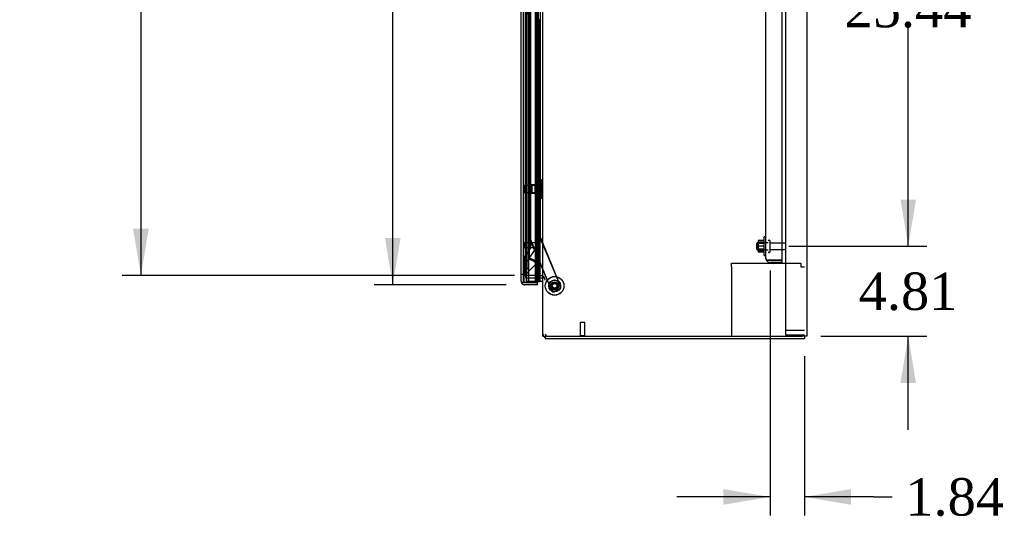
# Model space of a CAD drawing. Header units: inches. Extents: x 2 to 538, y -2 to 358.
# Tile 22 of 33: x 276 to 329, y 97 to 125. Entities that reach past the tile are written whole.
import ezdxf
from ezdxf.enums import TextEntityAlignment as Align
from ezdxf.lldxf.tags import DXFTag

# ---------------------------------------------------------------- set-up
doc = ezdxf.new("R2010")
doc.units = ezdxf.units.IN
doc.header["$MEASUREMENT"] = 0
for name, color, linetype in [('COM40146', 7, 'Continuous'), ('COM40430', 7, 'Continuous'), ('COM52825', 7, 'Continuous'), ('COM52826', 7, 'Continuous'), ('COM52833', 7, 'Continuous'), ('COM52847', 7, 'Continuous'), ('COM52848', 7, 'Continuous'), ('COM54578-80', 7, 'Continuous'), ('COM70839-6', 7, 'Continuous'), ('COM71126-3', 7, 'Continuous'), ('COM71129-1', 7, 'Continuous'), ('Default', 7, 'Continuous'), ('GSK11033', 7, 'Continuous'), ('NTS166105', 7, 'Continuous'), ('NTS18147', 7, 'Continuous'), ('ROL87452', 7, 'Continuous'), ('RVT17786', 7, 'Continuous'), ('STD21878', 7, 'Continuous'), ('STD26094', 7, 'Continuous'), ('STD26265', 7, 'Continuous'), ('WAF25059', 7, 'Continuous'), ('WAF25376', 7, 'Continuous'), ('WAM30038', 7, 'Continuous')]:
    doc.layers.add(name, color=color, linetype=linetype)
doc.styles.add('SEACAD_Times_New_Roman', font='times.ttf')
tags = doc.linetypes.add('HIDDEN2', pattern=[0.1875, 0.125, -0.0625]).pattern_tags.tags
tags[6:7] = [DXFTag(74, 4), DXFTag(75, 0), DXFTag(340, '0'), DXFTag(46, 0.0), DXFTag(50, 0.0), DXFTag(44, 0.0), DXFTag(45, 0.0)]
tags[4:5] = [DXFTag(74, 4), DXFTag(75, 0), DXFTag(340, '0'), DXFTag(46, 0.0), DXFTag(50, 0.0), DXFTag(44, 0.0), DXFTag(45, 0.0)]
doc.dimstyles.new('HAMMOND_(STH_-_540x360)', dxfattribs={"dimtxt": 2, "dimasz": 2.5, "dimexe": 1, "dimexo": 1, "dimgap": 0.5, "dimtad": 0, "dimtih": 1, "dimtoh": 1, "dimzin": 0, "dimdsep": 46, "dimtxsty": 'SEACAD_Times_New_Roman', "dimblk1": '_SE_FILLED', "dimblk2": '_SE_FILLED', "dimsah": 1, "dimcen": 1, "dimadec": 0, "dimazin": 0, "dimtfac": 0.8, "dimtofl": 0, "dimtmove": 0, "dimatfit": 3, "dimfxl": 1, "dimtolj": 1, "dimtzin": 0, "dimarcsym": 0})

# ---------------------------------------------------------------- blocks, each defined once
blk = doc.blocks.new('SE2')
at = {"layer": 'COM40146', "color": 7, "linetype": 'HIDDEN2'}
for p, q in [((315.976, 111.831), (315.976, 189.331)), ((316.851, 111.706), (316.851, 189.456)), ((315.976, 111.831), (315.976, 111.83)), ((315.976, 111.83), (315.976, 111.831)), ((316.099, 111.706), (316.048, 111.655)), ((316.226, 111.706), (316.048, 111.706)), ((316.099, 111.706), (316.226, 111.706)), ((316.226, 111.706), (316.226, 111.706)), ((316.851, 111.706), (316.226, 111.706)), ((316.226, 111.706), (316.851, 111.706)), ((316.851, 111.581), (316.226, 111.581)), ((316.851, 111.581), (316.851, 111.706))]:
    blk.add_line(p, q, dxfattribs=at)
for start, end in [(180, 180.0436), (180.1219, 224.5601), (224.5601, 270)]:
    blk.add_arc((316.226, 111.831), 0.25, start, end, dxfattribs=at)
blk.add_open_spline([(316.048, 111.706), (316.025, 111.727), (316.007, 111.747), (315.982, 111.789), (315.976, 111.81), (315.976, 111.83)], degree=3, knots=[0, 0, 0, 0, 0.5, 0.5, 1, 1, 1, 1], dxfattribs=at)
at = {"layer": 'COM40430', "color": 7, "linetype": 'HIDDEN2'}
for p, q in [((314.132, 111.364), (314.132, 111.549)), ((314.132, 111.549), (317.853, 111.549)), ((314.132, 111.364), (314.132, 107.643)), ((317.853, 111.549), (317.853, 111.364)), ((317.853, 111.364), (318.038, 111.364))]:
    blk.add_line(p, q, dxfattribs=at)
at = {"layer": 'COM52825', "color": 7, "linetype": 'Continuous'}
for p, q in [((302.876, 110.578), (302.876, 190.583)), ((302.876, 110.578), (302.876, 110.578)), ((302.876, 110.578), (302.876, 110.578)), ((303.061, 110.518), (302.912, 110.518)), ((302.979, 110.518), (302.912, 110.469)), ((302.979, 110.518), (303.061, 110.518)), ((303.061, 110.518), (303.623, 110.518)), ((303.061, 110.518), (303.061, 110.518)), ((303.751, 110.393), (303.061, 110.393)), ((303.751, 110.518), (303.251, 110.518)), ((303.623, 110.518), (303.623, 110.581)), ((303.751, 110.393), (303.751, 110.518))]:
    blk.add_line(p, q, dxfattribs=at)
for start, end in [(180, 180.0589), (180.1208, 216.194), (216.194, 270)]:
    blk.add_arc((303.061, 110.578), 0.185, start, end, dxfattribs=at)
blk.add_open_spline([(302.912, 110.518), (302.9, 110.528), (302.891, 110.538), (302.882, 110.553), (302.88, 110.558), (302.877, 110.568), (302.876, 110.573), (302.876, 110.578)], degree=3, knots=[0, 0, 0, 0, 0.5, 0.5, 0.75, 0.75, 1, 1, 1, 1], dxfattribs=at)
at = {"layer": 'COM52826', "color": 7, "linetype": 'HIDDEN2'}
for p, q in [((303.751, 112.643), (303.751, 190.616)), ((303.751, 110.546), (303.751, 112.393))]:
    blk.add_line(p, q, dxfattribs=at)
at = {"layer": 'COM52826', "color": 7, "linetype": 'Continuous'}
for p, q in [((303.623, 110.518), (303.751, 110.518)), ((303.751, 110.518), (303.751, 110.546))]:
    blk.add_line(p, q, dxfattribs=at)
at = {"layer": 'COM52833', "color": 7, "linetype": 'HIDDEN2'}
for p, q in [((317.223, 107.956), (317.038, 107.956)), ((318.038, 107.956), (317.223, 107.956))]:
    blk.add_line(p, q, dxfattribs=at)
at = {"layer": 'COM52847', "color": 7, "linetype": 'HIDDEN2'}
for p, q in [((303.309, 111.829), (303.309, 189.332)), ((303.759, 189.473), (303.759, 111.689)), ((303.574, 111.72), (303.309, 111.829)), ((303.068, 111.557), (303.287, 111.777)), ((303.068, 111.182), (303.068, 111.557)), ((303.705, 111.558), (303.146, 110.999)), ((303.287, 111.777), (303.552, 111.667)), ((303.604, 111.659), (303.667, 111.596)), ((303.617, 111.689), (303.705, 111.689)), ((303.667, 111.596), (303.705, 111.558)), ((303.759, 111.689), (303.705, 111.689)), ((303.001, 110.952), (302.876, 110.952)), ((303.045, 111.1), (303.107, 111.037)), ((303.146, 110.999), (303.107, 111.037))]:
    blk.add_line(p, q, dxfattribs=at)
for centre, radius, start, end in [((304.563, 113.174), 1.815, 236.1508, 240.3958), ((303.63, 111.992), 0.334, 256.5284, 265.5323), ((303.223, 109.939), 1.815, 74.6042, 78.8492), ((303.399, 111.435), 0.334, 49.4677, 58.4716), ((303.071, 111.95), 0.605, 331.2479, 334.3992), ((303.574, 111.689), 0.06, 315, 0), ((303.574, 111.689), 0.185, 315, 0), ((302.474, 111.301), 0.605, 340.6008, 348.7207), ((302.068, 110.83), 1.059, 11.264, 19.4123)]:
    blk.add_arc(centre, radius, start, end, dxfattribs=at)
at = {"layer": 'COM52847', "color": 7, "linetype": 'Continuous'}
for start, end in [(180, 201.7507), (203.6907, 216.194)]:
    blk.add_arc((303.061, 110.578), 0.185, start, end, dxfattribs=at)
at = {"layer": 'COM52848', "color": 7, "linetype": 'HIDDEN2'}
for p, q in [((317.038, 107.706), (317.038, 192.331)), ((317.326, 107.706), (317.038, 107.706)), ((318.038, 107.706), (317.326, 107.706))]:
    blk.add_line(p, q, dxfattribs=at)
at = {"layer": 'COM54578-80', "color": 7, "linetype": 'HIDDEN2'}
for p, q in [((303.135, 190.581), (303.135, 110.581)), ((303.69, 189.581), (303.69, 110.581)), ((303.79, 110.581), (303.79, 189.581)), ((303.729, 123.581), (303.729, 124.58)), ((303.857, 124.58), (303.857, 124.581)), ((303.857, 123.581), (303.857, 124.58)), ((303.866, 124.581), (303.866, 123.581)), ((303.74, 122.581), (303.74, 123.581)), ((303.782, 122.581), (303.782, 123.581)), ((303.685, 122.582), (303.729, 122.582)), ((303.857, 122.582), (303.729, 122.582)), ((303.729, 121.581), (303.729, 122.58)), ((303.857, 122.58), (303.857, 122.581)), ((303.857, 121.581), (303.857, 122.58)), ((303.866, 122.581), (303.866, 121.581)), ((303.74, 120.581), (303.74, 121.581)), ((303.782, 120.581), (303.782, 121.581)), ((303.685, 120.582), (303.729, 120.582)), ((303.857, 120.582), (303.729, 120.582)), ((303.729, 119.581), (303.729, 120.58)), ((303.857, 120.58), (303.857, 120.581)), ((303.857, 119.581), (303.857, 120.58)), ((303.866, 120.581), (303.866, 119.581)), ((303.74, 118.581), (303.74, 119.581)), ((303.782, 118.581), (303.782, 119.581)), ((303.685, 118.582), (303.729, 118.582)), ((303.857, 118.582), (303.729, 118.582)), ((303.729, 117.581), (303.729, 118.58)), ((303.857, 118.58), (303.857, 118.581)), ((303.857, 117.581), (303.857, 118.58)), ((303.866, 118.581), (303.866, 117.581)), ((303.74, 116.581), (303.74, 117.581)), ((303.782, 116.581), (303.782, 117.581)), ((303.685, 116.582), (303.729, 116.582)), ((303.857, 116.582), (303.729, 116.582)), ((303.729, 115.581), (303.729, 116.58)), ((303.857, 116.58), (303.857, 116.581)), ((303.857, 115.581), (303.857, 116.58)), ((303.866, 116.581), (303.866, 115.581)), ((303.74, 114.581), (303.74, 115.581)), ((303.782, 114.581), (303.782, 115.581)), ((303.685, 114.582), (303.729, 114.582)), ((303.857, 114.582), (303.729, 114.582)), ((303.729, 113.581), (303.729, 114.58)), ((303.857, 114.58), (303.857, 114.581)), ((303.857, 113.581), (303.857, 114.58)), ((303.866, 114.581), (303.866, 113.581)), ((303.74, 112.581), (303.74, 113.581)), ((303.782, 112.581), (303.782, 113.581)), ((303.685, 112.582), (303.729, 112.582)), ((303.857, 112.582), (303.729, 112.582)), ((303.729, 111.581), (303.729, 112.58)), ((303.857, 112.58), (303.857, 112.581)), ((303.857, 111.581), (303.857, 112.58)), ((303.866, 112.581), (303.866, 111.581)), ((303.729, 111.581), (303.685, 111.581)), ((303.729, 111.581), (303.857, 111.581)), ((303.74, 110.581), (303.74, 111.581)), ((303.782, 110.581), (303.782, 111.581)), ((303.623, 110.581), (303.135, 110.581))]:
    blk.add_line(p, q, dxfattribs=at)
at = {"layer": 'COM54578-80', "color": 7, "linetype": 'Continuous'}
for p, q in [((303.623, 125.581), (303.623, 124.58)), ((303.623, 124.581), (303.623, 123.581)), ((303.857, 124.58), (303.623, 124.58)), ((303.827, 124.581), (303.827, 123.581)), ((303.623, 123.581), (303.623, 122.58)), ((303.827, 123.581), (303.623, 123.581)), ((303.827, 123.581), (303.623, 123.581)), ((303.871, 123.581), (303.827, 123.581)), ((303.857, 122.581), (303.857, 123.581)), ((303.866, 122.581), (303.866, 123.581)), ((303.871, 123.581), (303.871, 122.581)), ((303.827, 122.581), (303.623, 122.581)), ((303.623, 122.581), (303.623, 121.581)), ((303.857, 122.58), (303.623, 122.58)), ((303.827, 122.581), (303.827, 121.581)), ((303.871, 122.581), (303.827, 122.581)), ((303.623, 121.581), (303.623, 120.58)), ((303.827, 121.581), (303.623, 121.581)), ((303.827, 121.581), (303.623, 121.581)), ((303.871, 121.581), (303.827, 121.581)), ((303.857, 120.581), (303.857, 121.581)), ((303.866, 120.581), (303.866, 121.581)), ((303.871, 121.581), (303.871, 120.581)), ((303.827, 120.581), (303.623, 120.581)), ((303.623, 120.581), (303.623, 119.581)), ((303.857, 120.58), (303.623, 120.58)), ((303.827, 120.581), (303.827, 119.581)), ((303.871, 120.581), (303.827, 120.581)), ((303.623, 119.581), (303.623, 118.58)), ((303.827, 119.581), (303.623, 119.581)), ((303.827, 119.581), (303.623, 119.581)), ((303.871, 119.581), (303.827, 119.581)), ((303.857, 118.581), (303.857, 119.581)), ((303.866, 118.581), (303.866, 119.581)), ((303.871, 119.581), (303.871, 118.581)), ((303.827, 118.581), (303.623, 118.581)), ((303.623, 118.581), (303.623, 117.581)), ((303.857, 118.58), (303.623, 118.58)), ((303.827, 118.581), (303.827, 117.581)), ((303.871, 118.581), (303.827, 118.581)), ((303.623, 117.581), (303.623, 116.58)), ((303.827, 117.581), (303.623, 117.581)), ((303.827, 117.581), (303.623, 117.581)), ((303.871, 117.581), (303.827, 117.581)), ((303.857, 116.581), (303.857, 117.581)), ((303.866, 116.581), (303.866, 117.581)), ((303.871, 117.581), (303.871, 116.581)), ((303.827, 116.581), (303.623, 116.581)), ((303.623, 116.581), (303.623, 115.581)), ((303.857, 116.58), (303.623, 116.58)), ((303.827, 116.581), (303.827, 115.581)), ((303.871, 116.581), (303.827, 116.581)), ((303.623, 115.581), (303.623, 114.58)), ((303.827, 115.581), (303.623, 115.581)), ((303.827, 115.581), (303.623, 115.581)), ((303.871, 115.581), (303.827, 115.581)), ((303.857, 114.581), (303.857, 115.581)), ((303.866, 114.581), (303.866, 115.581)), ((303.871, 115.581), (303.871, 114.581)), ((303.827, 114.581), (303.623, 114.581)), ((303.623, 114.581), (303.623, 113.581)), ((303.857, 114.58), (303.623, 114.58)), ((303.827, 114.581), (303.827, 113.581)), ((303.871, 114.581), (303.827, 114.581)), ((303.623, 113.581), (303.623, 112.58)), ((303.827, 113.581), (303.623, 113.581)), ((303.827, 113.581), (303.623, 113.581)), ((303.871, 113.581), (303.827, 113.581)), ((303.857, 112.581), (303.857, 113.581)), ((303.866, 112.581), (303.866, 113.581)), ((303.871, 113.581), (303.871, 112.581)), ((303.827, 112.581), (303.623, 112.581)), ((303.623, 112.581), (303.623, 111.581)), ((303.857, 112.58), (303.623, 112.58)), ((303.827, 112.581), (303.827, 111.581)), ((303.871, 112.581), (303.827, 112.581)), ((303.623, 111.581), (303.623, 110.581)), ((303.827, 111.581), (303.623, 111.581)), ((303.827, 111.581), (303.623, 111.581)), ((303.871, 111.581), (303.827, 111.581)), ((303.857, 110.581), (303.857, 111.581)), ((303.866, 110.581), (303.866, 111.581)), ((303.871, 111.581), (303.871, 110.581)), ((303.857, 110.581), (303.623, 110.581)), ((303.678, 110.546), (303.678, 110.572)), ((303.678, 110.572), (303.728, 110.572)), ((303.728, 110.546), (303.678, 110.546)), ((303.69, 110.581), (303.69, 110.572)), ((303.753, 110.572), (303.728, 110.572)), ((303.753, 110.546), (303.728, 110.546)), ((303.753, 110.572), (303.803, 110.572)), ((303.803, 110.546), (303.753, 110.546)), ((303.79, 110.572), (303.79, 110.581)), ((303.803, 110.572), (303.803, 110.546)), ((303.857, 110.581), (303.866, 110.581)), ((303.871, 110.581), (303.866, 110.581)), ((304.038, 110.581), (303.871, 110.581))]:
    blk.add_line(p, q, dxfattribs=at)
at = {"layer": 'COM70839-6', "color": 7, "linetype": 'HIDDEN2'}
for p, q in [((303.513, 149.83), (303.857, 112.955)), ((303.891, 149.83), (303.882, 112.954)), ((302.995, 148.45), (303.327, 112.87)), ((303.36, 148.455), (303.351, 112.873)), ((303.857, 112.955), (304.983, 110.31)), ((303.882, 112.954), (304.982, 110.298)), ((303.337, 112.822), (304.494, 110.102)), ((303.361, 112.825), (304.492, 110.094)), ((304.915, 110.134), (304.655, 110.027)), ((304.917, 110.146), (304.658, 110.036))]:
    blk.add_line(p, q, dxfattribs=at)
for centre in [(304.663, 110.343), (304.663, 110.334)]:
    blk.add_circle(centre, 0.129, dxfattribs=at)
for centre, start, end in [((303.452, 112.871), 180.5354, 203.0474), ((303.476, 112.873), 179.9862, 202.4982), ((304.867, 110.25), 292.4982, 22.4982), ((304.868, 110.261), 293.0474, 23.0474), ((304.607, 110.142), 202.4982, 292.4982), ((304.609, 110.151), 203.0474, 293.0474)]:
    blk.add_arc(centre, 0.125, start, end, dxfattribs=at)
at = {"layer": 'COM71126-3', "color": 7, "linetype": 'Continuous'}
for p, q in [((304.038, 107.643), (304.038, 193.518)), ((318.163, 193.518), (318.163, 107.643)), ((303.866, 110.893), (303.857, 110.893)), ((304.038, 107.643), (304.288, 107.643)), ((304.288, 107.643), (317.913, 107.643)), ((318.163, 107.643), (317.913, 107.643))]:
    blk.add_line(p, q, dxfattribs=at)
at = {"layer": 'COM71126-3', "color": 7, "linetype": 'HIDDEN2'}
for p, q in [((303.101, 110.893), (303.101, 190.268)), ((303.857, 110.893), (303.101, 110.893)), ((303.913, 110.893), (303.866, 110.893)), ((303.913, 110.893), (304.038, 110.893))]:
    blk.add_line(p, q, dxfattribs=at)
at = {"layer": 'COM71129-1', "color": 7, "linetype": 'HIDDEN2'}
for p, q in [((303.101, 110.893), (303.101, 110.768)), ((303.101, 110.768), (303.857, 110.768)), ((303.866, 110.768), (303.913, 110.768))]:
    blk.add_line(p, q, dxfattribs=at)
at = {"layer": 'COM71129-1', "color": 7, "linetype": 'Continuous'}
for p, q in [((303.857, 110.768), (303.866, 110.768)), ((304.163, 107.643), (304.163, 107.518)), ((318.038, 107.643), (318.038, 107.518)), ((304.163, 107.518), (318.038, 107.518))]:
    blk.add_line(p, q, dxfattribs=at)
at = {"layer": 'COM71129-1', "color": 7, "linetype": 'HIDDEN2'}
for centre, radius, start, end in [((303.913, 110.643), 0.25, 0, 90), ((303.913, 110.643), 0.125, 0, 90), ((304.288, 107.768), 0.25, 180, 210), ((304.288, 107.768), 0.125, 180, 270)]:
    blk.add_arc(centre, radius, start, end, dxfattribs=at)
at = {"layer": 'COM71129-1', "color": 7, "linetype": 'Continuous'}
blk.add_arc((304.288, 107.768), 0.25, 210, 240, dxfattribs=at)
at = {"layer": 'GSK11033', "color": 7, "linetype": 'HIDDEN2'}
for p, q in [((303.001, 111.268), (303.001, 189.893)), ((303.251, 111.268), (303.251, 189.893)), ((303.384, 112.373), (303.384, 188.79)), ((303.029, 111.865), (303.384, 112.373)), ((303.029, 110.518), (303.029, 111.865)), ((303.279, 111.786), (303.634, 112.294)), ((303.279, 110.518), (303.279, 111.786)), ((303.001, 110.518), (303.001, 111.268)), ((303.001, 111.268), (303.251, 111.268)), ((303.251, 111.268), (303.001, 111.268)), ((303.251, 111.268), (303.251, 110.518))]:
    blk.add_line(p, q, dxfattribs=at)
at = {"layer": 'GSK11033', "color": 7, "linetype": 'Continuous'}
for p, q in [((303.251, 110.518), (303.001, 110.518)), ((303.001, 110.518), (303.001, 110.518)), ((303.251, 110.518), (303.251, 110.518)), ((303.279, 110.518), (303.279, 110.518))]:
    blk.add_line(p, q, dxfattribs=at)
at = {"layer": 'NTS166105', "color": 7, "linetype": 'HIDDEN2'}
for p, q in [((315.56, 112.772), (315.56, 112.611)), ((315.88, 112.772), (315.56, 112.772)), ((315.88, 112.73), (315.56, 112.73)), ((315.56, 112.611), (315.56, 112.302)), ((315.88, 112.611), (315.56, 112.611)), ((315.88, 112.455), (315.56, 112.455)), ((315.56, 112.302), (315.56, 112.14)), ((315.88, 112.302), (315.56, 112.302)), ((315.88, 112.18), (315.56, 112.18)), ((315.88, 112.14), (315.56, 112.14))]:
    blk.add_line(p, q, dxfattribs=at)
at = {"layer": 'NTS18147', "color": 7, "linetype": 'HIDDEN2'}
for p, q in [((303.396, 115.298), (303.396, 115.738)), ((303.833, 115.738), (303.396, 115.738)), ((303.445, 115.738), (303.445, 115.298)), ((303.833, 116.014), (303.833, 116.018)), ((303.896, 116.018), (303.833, 116.018)), ((303.833, 116.014), (303.833, 115.825)), ((303.833, 116.014), (303.896, 116.014)), ((303.833, 115.825), (303.833, 115.707)), ((303.896, 115.825), (303.833, 115.825)), ((303.883, 115.738), (303.833, 115.738)), ((303.833, 115.707), (303.833, 115.33)), ((303.833, 115.707), (303.896, 115.707)), ((303.883, 116.014), (303.883, 116.018)), ((303.883, 116.014), (303.883, 115.825)), ((303.883, 115.825), (303.883, 115.707)), ((303.883, 115.707), (303.883, 115.33)), ((303.896, 116.014), (303.896, 116.018)), ((303.946, 116.018), (303.896, 116.018)), ((303.896, 116.014), (303.946, 116.014)), ((303.896, 115.707), (303.896, 115.825)), ((303.946, 115.825), (303.896, 115.825)), ((303.896, 115.707), (303.946, 115.707)), ((303.946, 116.014), (303.946, 116.018)), ((303.946, 115.707), (303.946, 115.825)), ((303.958, 115.865), (303.958, 115.919)), ((304.008, 115.865), (304.008, 115.919)), ((303.396, 115.298), (303.833, 115.298)), ((303.833, 115.33), (303.833, 115.212)), ((303.896, 115.33), (303.833, 115.33)), ((303.833, 115.298), (303.883, 115.298)), ((303.833, 115.212), (303.833, 115.023)), ((303.833, 115.212), (303.896, 115.212)), ((303.833, 115.023), (303.833, 115.018)), ((303.896, 115.023), (303.833, 115.023)), ((303.833, 115.018), (303.896, 115.018)), ((303.883, 115.33), (303.883, 115.212)), ((303.883, 115.212), (303.883, 115.023)), ((303.883, 115.023), (303.883, 115.018)), ((303.896, 115.212), (303.896, 115.33)), ((303.946, 115.33), (303.896, 115.33)), ((303.896, 115.212), (303.946, 115.212)), ((303.896, 115.023), (303.896, 115.018)), ((303.946, 115.023), (303.896, 115.023)), ((303.896, 115.018), (303.946, 115.018)), ((303.946, 115.212), (303.946, 115.33)), ((303.946, 115.023), (303.946, 115.018)), ((303.958, 115.117), (303.958, 115.172)), ((304.008, 115.117), (304.008, 115.172))]:
    blk.add_line(p, q, dxfattribs=at)
for centre in [(303.64, 115.518), (303.69, 115.518)]:
    blk.add_arc(centre, 0.318, 323.6338, 36.3662, dxfattribs=at)
for centre, start_param, end_param in [((303.64, 115.919), 2.506883, 3.776302), ((303.64, 115.865), 2.506883, 3.141593), ((303.69, 115.919), 2.506883, 3.776302), ((303.69, 115.865), 2.506883, 3.141593), ((303.64, 115.172), 3.141593, 3.776302), ((303.64, 115.117), 2.506883, 3.776302), ((303.69, 115.172), 3.141593, 3.776302), ((303.69, 115.117), 2.506883, 3.776302)]:
    blk.add_ellipse(centre, major_axis=(-0.318, 0), ratio=0.5, start_param=start_param, end_param=end_param, dxfattribs=at)
at = {"layer": 'ROL87452', "color": 7, "linetype": 'HIDDEN2'}
for centre, radius in [((304.663, 110.343), 0.5), ((304.663, 110.334), 0.5), ((304.663, 110.334), 0.206)]:
    blk.add_circle(centre, radius, dxfattribs=at)
at = {"layer": 'RVT17786', "color": 7, "linetype": 'HIDDEN2'}
for centre, radius in [((304.663, 110.343), 0.217), ((304.663, 110.334), 0.217), ((304.663, 110.343), 0.125)]:
    blk.add_circle(centre, radius, dxfattribs=at)
at = {"layer": 'STD21878', "color": 7, "linetype": 'HIDDEN2'}
for p, q in [((303.032, 112.659), (303.001, 112.659)), ((303.001, 112.378), (303.032, 112.378)), ((303.032, 112.659), (303.032, 112.378)), ((303.751, 112.643), (303.032, 112.643)), ((303.032, 112.393), (303.751, 112.393)), ((303.751, 112.643), (303.751, 112.393)), ((306.038, 108.393), (306.288, 108.393)), ((306.038, 108.393), (306.038, 107.675)), ((306.288, 107.675), (306.288, 108.393)), ((306.023, 107.675), (306.304, 107.675)), ((306.023, 107.675), (306.023, 107.643)), ((306.304, 107.643), (306.304, 107.675))]:
    blk.add_line(p, q, dxfattribs=at)
at = {"layer": 'STD26094', "color": 7, "linetype": 'HIDDEN2'}
for p, q in [((315.514, 112.643), (315.476, 112.606)), ((315.476, 112.606), (315.476, 112.306)), ((315.514, 112.268), (315.514, 112.643)), ((316.101, 112.643), (315.514, 112.643)), ((316.171, 112.781), (316.131, 112.781)), ((316.201, 112.161), (316.201, 112.751)), ((316.978, 112.621), (316.201, 112.621)), ((315.476, 112.306), (315.514, 112.268)), ((315.514, 112.268), (316.101, 112.268)), ((316.131, 112.131), (316.171, 112.131)), ((316.201, 112.291), (316.978, 112.291))]:
    blk.add_line(p, q, dxfattribs=at)
for centre, radius, start, end in [((316.131, 112.751), 0.03, 90, 180), ((316.171, 112.751), 0.03, 0, 90), ((316.978, 112.561), 0.06, 0, 90), ((316.978, 112.351), 0.06, 270, 0), ((316.131, 112.161), 0.03, 180, 270), ((316.171, 112.161), 0.03, 270, 0)]:
    blk.add_arc(centre, radius, start, end, dxfattribs=at)
at = {"layer": 'STD26265', "color": 7, "linetype": 'HIDDEN2'}
for p, q in [((303.036, 115.703), (303.001, 115.668)), ((303.036, 115.333), (303.036, 115.703)), ((304.001, 115.703), (303.036, 115.703)), ((304.001, 115.333), (304.001, 115.703)), ((303.001, 115.368), (303.036, 115.333)), ((303.036, 115.333), (304.001, 115.333))]:
    blk.add_line(p, q, dxfattribs=at)
at = {"layer": 'WAF25059', "color": 7, "linetype": 'HIDDEN2'}
for p, q in [((315.88, 111.956), (315.88, 112.956)), ((315.976, 112.956), (315.88, 112.956)), ((315.88, 111.956), (315.976, 111.956))]:
    blk.add_line(p, q, dxfattribs=at)
at = {"layer": 'WAF25376', "color": 7, "linetype": 'HIDDEN2'}
for centre, radius in [((304.663, 110.343), 0.315), ((304.663, 110.334), 0.315), ((304.663, 110.343), 0.14), ((304.663, 110.334), 0.14)]:
    blk.add_circle(centre, radius, dxfattribs=at)
at = {"layer": 'WAM30038', "color": 7, "linetype": 'HIDDEN2'}
for p, q in [((303.62, 115.692), (303.62, 115.747)), ((303.665, 115.72), (303.62, 115.692)), ((303.62, 115.667), (303.665, 115.696)), ((303.62, 115.692), (303.636, 115.679)), ((303.62, 115.536), (303.62, 115.667)), ((303.665, 115.536), (303.62, 115.536)), ((303.62, 115.369), (303.62, 115.501)), ((303.62, 115.501), (303.665, 115.501)), ((303.636, 115.679), (303.675, 115.704)), ((303.67, 115.692), (303.67, 115.747)), ((303.715, 115.72), (303.67, 115.692)), ((303.67, 115.667), (303.715, 115.696)), ((303.67, 115.692), (303.686, 115.679)), ((303.67, 115.536), (303.67, 115.667)), ((303.67, 115.369), (303.67, 115.501)), ((303.684, 115.893), (303.684, 115.143)), ((303.708, 115.893), (303.684, 115.893)), ((303.686, 115.679), (303.724, 115.703)), ((303.715, 115.536), (303.702, 115.536)), ((303.702, 115.501), (303.715, 115.501)), ((303.708, 115.893), (303.708, 115.143)), ((303.734, 115.143), (303.734, 115.893)), ((303.758, 115.893), (303.734, 115.893)), ((303.758, 115.143), (303.758, 115.893)), ((303.665, 115.341), (303.62, 115.369)), ((303.636, 115.357), (303.62, 115.345)), ((303.62, 115.29), (303.62, 115.345)), ((303.62, 115.345), (303.665, 115.316)), ((303.675, 115.333), (303.636, 115.357)), ((303.715, 115.341), (303.67, 115.369)), ((303.686, 115.357), (303.67, 115.345)), ((303.67, 115.29), (303.67, 115.345)), ((303.67, 115.345), (303.715, 115.316)), ((303.684, 115.143), (303.708, 115.143)), ((303.724, 115.333), (303.686, 115.357)), ((303.734, 115.143), (303.758, 115.143))]:
    blk.add_line(p, q, dxfattribs=at)
for centre, radius, start, end in [((303.1, 116.421), 0.85, 311.7058, 313.4493), ((303.666, 115.518), 0.0181, 1.7718, 93.073), ((303.666, 115.519), 0.0182, 267.1609, 357.9942), ((303.149, 116.421), 0.85, 311.7058, 313.4493), ((303.716, 115.518), 0.0181, 1.7718, 93.073), ((303.716, 115.519), 0.0182, 267.1609, 357.9942), ((303.097, 114.612), 0.854, 46.5547, 48.2901), ((303.147, 114.612), 0.854, 46.5547, 48.2901)]:
    blk.add_arc(centre, radius, start, end, dxfattribs=at)
for points, knots in [([(303.62, 115.747), (303.633, 115.758), (303.646, 115.769), (303.659, 115.781), (303.661, 115.783), (303.663, 115.785), (303.665, 115.787)], [0, 0, 0, 0, 0.858552, 0.858552, 0.858552, 1, 1, 1, 1]), ([(303.679, 115.726), (303.678, 115.726), (303.678, 115.725), (303.674, 115.725), (303.67, 115.723), (303.665, 115.72)], [0.4389304, 0.4389304, 0.4389304, 0.4389304, 0.5, 0.5, 1, 1, 1, 1]), ([(303.665, 115.696), (303.667, 115.697), (303.669, 115.699), (303.674, 115.702), (303.676, 115.704), (303.679, 115.708), (303.681, 115.711), (303.683, 115.716), (303.684, 115.718), (303.684, 115.72)], [0, 0, 0, 0, 0.25, 0.25, 0.5, 0.5, 0.75, 0.75, 1, 1, 1, 1]), ([(303.67, 115.747), (303.683, 115.758), (303.696, 115.769), (303.709, 115.781), (303.711, 115.783), (303.713, 115.785), (303.715, 115.787)], [0, 0, 0, 0, 0.858552, 0.858552, 0.858552, 1, 1, 1, 1]), ([(303.728, 115.726), (303.728, 115.726), (303.728, 115.725), (303.723, 115.725), (303.719, 115.723), (303.715, 115.72)], [0.4389304, 0.4389304, 0.4389304, 0.4389304, 0.5, 0.5, 1, 1, 1, 1]), ([(303.715, 115.696), (303.717, 115.697), (303.719, 115.699), (303.723, 115.702), (303.725, 115.704), (303.729, 115.708), (303.731, 115.711), (303.733, 115.716), (303.734, 115.718), (303.734, 115.72)], [0, 0, 0, 0, 0.25, 0.25, 0.5, 0.5, 0.75, 0.75, 1, 1, 1, 1]), ([(303.665, 115.25), (303.663, 115.252), (303.661, 115.254), (303.659, 115.256), (303.646, 115.267), (303.633, 115.279), (303.62, 115.29)], [0, 0, 0, 0, 0.141448, 0.141448, 0.141448, 1, 1, 1, 1]), ([(303.684, 115.316), (303.684, 115.318), (303.683, 115.321), (303.681, 115.326), (303.679, 115.328), (303.674, 115.335), (303.67, 115.338), (303.665, 115.341)], [0, 0, 0, 0, 0.25, 0.25, 0.5, 0.5, 1, 1, 1, 1]), ([(303.665, 115.316), (303.667, 115.315), (303.669, 115.314), (303.674, 115.312), (303.676, 115.311), (303.678, 115.311), (303.678, 115.311), (303.679, 115.311)], [0, 0, 0, 0, 0.25, 0.25, 0.5, 0.5, 0.5626015, 0.5626015, 0.5626015, 0.5626015]), ([(303.715, 115.25), (303.713, 115.252), (303.711, 115.254), (303.709, 115.256), (303.696, 115.267), (303.683, 115.279), (303.67, 115.29)], [0, 0, 0, 0, 0.141448, 0.141448, 0.141448, 1, 1, 1, 1]), ([(303.734, 115.316), (303.734, 115.318), (303.733, 115.321), (303.731, 115.326), (303.729, 115.328), (303.723, 115.335), (303.719, 115.338), (303.715, 115.341)], [0, 0, 0, 0, 0.25, 0.25, 0.5, 0.5, 1, 1, 1, 1]), ([(303.715, 115.316), (303.717, 115.315), (303.719, 115.314), (303.723, 115.312), (303.725, 115.311), (303.728, 115.311), (303.728, 115.311), (303.728, 115.311)], [0, 0, 0, 0, 0.25, 0.25, 0.5, 0.5, 0.5626015, 0.5626015, 0.5626015, 0.5626015])]:
    blk.add_open_spline(points, degree=3, knots=knots, dxfattribs=at)
blk = doc.blocks.new('DMBLK3390')
at = {"layer": 'Default', "linetype": 'Continuous'}
for points in [[(282.086, 187.768), (282.919, 187.768), (282.502, 190.268)], [(282.086, 113.393), (282.502, 110.893), (282.919, 113.393)]]:
    blk.add_hatch(color=7, dxfattribs=at).paths.add_polyline_path(points)
at = {"layer": 'Default', "color": 7, "linetype": 'Continuous'}
for p, q in [((302.507, 190.268), (281.502, 190.268)), ((282.502, 190.268), (282.502, 152.281)), ((282.502, 142.881), (282.502, 110.893)), ((302.507, 110.893), (281.502, 110.893))]:
    blk.add_line(p, q, dxfattribs=at)
at = {"layer": 'Default', "color": 7, "linetype": 'Continuous', "style": 'SEACAD_Times_New_Roman'}
for s, p in [('79.38', (279.09, 151.581)), ('DOOR ', (277.929, 148.581)), ('OPENING', (276.009, 145.581))]:
    blk.add_text(s, height=2, dxfattribs=at).set_placement(p, align=Align.TOP_LEFT)
blk = doc.blocks.new('_SE_FILLED')
at = {"color": 0}
blk.add_line((0, 0), (-1, 0), dxfattribs=at)
blk.add_solid([(0, 0), (-1, -0.1665), (-1, 0.1665), (0, 0)], dxfattribs=at)
blk = doc.blocks.new('DMBLK3395')
at = {"layer": 'Default', "linetype": 'Continuous'}
for points in [[(324.018, 114.956), (323.185, 114.956), (323.602, 112.456)], [(324.018, 105.143), (323.602, 107.643), (323.185, 105.143)]]:
    blk.add_hatch(color=7, dxfattribs=at).paths.add_polyline_path(points)
at = {"layer": 'Default', "color": 7, "linetype": 'Continuous'}
for p, q in [((323.602, 112.456), (323.602, 117.456)), ((317.201, 112.456), (324.602, 112.456)), ((318.913, 107.643), (324.602, 107.643)), ((323.602, 102.643), (323.602, 107.643))]:
    blk.add_line(p, q, dxfattribs=at)
at = {"layer": 'Default', "color": 7, "linetype": 'Continuous', "style": 'SEACAD_Times_New_Roman'}
blk.add_text('4.81', height=2, dxfattribs=at).set_placement((320.948, 111.05), align=Align.TOP_LEFT)
blk = doc.blocks.new('DMBLK3396')
at = {"layer": 'Default', "linetype": 'Continuous'}
for points in [[(324.018, 135.393), (323.602, 137.893), (323.185, 135.393)], [(324.018, 114.956), (323.185, 114.956), (323.602, 112.456)]]:
    blk.add_hatch(color=7, dxfattribs=at).paths.add_polyline_path(points)
at = {"layer": 'Default', "color": 7, "linetype": 'Continuous'}
for p, q in [((317.201, 137.893), (324.602, 137.893)), ((323.602, 126.875), (323.602, 137.893)), ((323.602, 112.456), (323.602, 124.175)), ((317.201, 112.456), (324.602, 112.456))]:
    blk.add_line(p, q, dxfattribs=at)
at = {"layer": 'Default', "color": 7, "linetype": 'Continuous', "style": 'SEACAD_Times_New_Roman'}
blk.add_text('25.44', height=2, dxfattribs=at).set_placement((320.189, 126.175), align=Align.TOP_LEFT)
blk = doc.blocks.new('DMBLK3400')
at = {"layer": 'Default', "linetype": 'Continuous'}
for points in [[(313.701, 98.629), (316.201, 99.046), (313.701, 99.463)], [(320.538, 98.629), (320.538, 99.463), (318.038, 99.046)]]:
    blk.add_hatch(color=7, dxfattribs=at).paths.add_polyline_path(points)
at = {"layer": 'Default', "color": 7, "linetype": 'Continuous'}
for p, q in [((316.201, 111.161), (316.201, 98.046)), ((318.038, 106.581), (318.038, 98.046)), ((316.201, 99.046), (311.201, 99.046)), ((321.745, 99.046), (318.038, 99.046)), ((321.745, 99.046), (322.745, 99.046))]:
    blk.add_line(p, q, dxfattribs=at)
at = {"layer": 'Default', "color": 7, "linetype": 'Continuous', "style": 'SEACAD_Times_New_Roman'}
blk.add_text('1.84', height=2, dxfattribs=at).set_placement((323.445, 100.046), align=Align.TOP_LEFT)
blk = doc.blocks.new('DMBLK3422')
at = {"layer": 'Default', "linetype": 'Continuous'}
for points in [[(295.575, 147.762), (296.408, 147.762), (295.991, 150.262)], [(295.575, 112.893), (295.991, 110.393), (296.408, 112.893)]]:
    blk.add_hatch(color=7, dxfattribs=at).paths.add_polyline_path(points)
at = {"layer": 'Default', "color": 7, "linetype": 'Continuous'}
for p, q in [((301.441, 150.262), (294.991, 150.262)), ((295.991, 132.028), (295.991, 150.262)), ((295.991, 110.393), (295.991, 129.328)), ((302.061, 110.393), (294.991, 110.393))]:
    blk.add_line(p, q, dxfattribs=at)
at = {"layer": 'Default', "color": 7, "linetype": 'Continuous', "style": 'SEACAD_Times_New_Roman'}
blk.add_text('39.87', height=2, dxfattribs=at).set_placement((292.579, 131.328), align=Align.TOP_LEFT)

msp = doc.modelspace()

# ---------------------------------------------------------------- block references
at = {"layer": 'Default'}
msp.add_blockref('SE2', (0, 0), dxfattribs=at)

# ---------------------------------------------------------------- dimensions: what is measured, and where the dimension line sits
at = {"layer": 'Default', "color": 7, "linetype": 'Continuous'}
for base, p1, p2, angle, text, picture, middle, dimtype in [((282.50223527, 190.268303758), (303.50688393, 190.268303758), (303.50688393, 110.893303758), 270, '\\A1;<>\\PDOOR \\XOPENING', 'DMBLK3390', (282.50223527, 150.580804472), 161), ((295.991, 150.262), (303.061, 110.393), (302.441, 150.262), 90, '\\A1;<>', 'DMBLK3422', (295.991, 130.328), 160), ((323.602, 112.456), (316.201, 112.456), (316.201, 137.893), 90, '\\A1;<>', 'DMBLK3396', (323.602, 125.175), 161), ((323.602, 112.456), (317.913, 107.643), (316.201, 112.456), 90, '\\A1;<>', 'DMBLK3395', (323.602, 110.05), 160)]:
    dim = msp.add_linear_dim(base=base, p1=p1, p2=p2, angle=angle, text=text, dimstyle='HAMMOND_(STH_-_540x360)', dxfattribs=at)
    dim.commit()
    dim.dimension.update_dxf_attribs({"geometry": picture, "text_midpoint": middle, "dimtype": dimtype})
dim = msp.add_linear_dim(base=(316.201, 99.046), p1=(318.038, 107.581), p2=(316.201, 112.161), text='\\A1;<>', dimstyle='HAMMOND_(STH_-_540x360)', override={"dimtmove": 1}, dxfattribs=at)
dim.commit()
dim.dimension.update_dxf_attribs({"geometry": 'DMBLK3400', "text_midpoint": (322.745, 99.046), "dimtype": 160})

doc.saveas('drawing.dxf')
